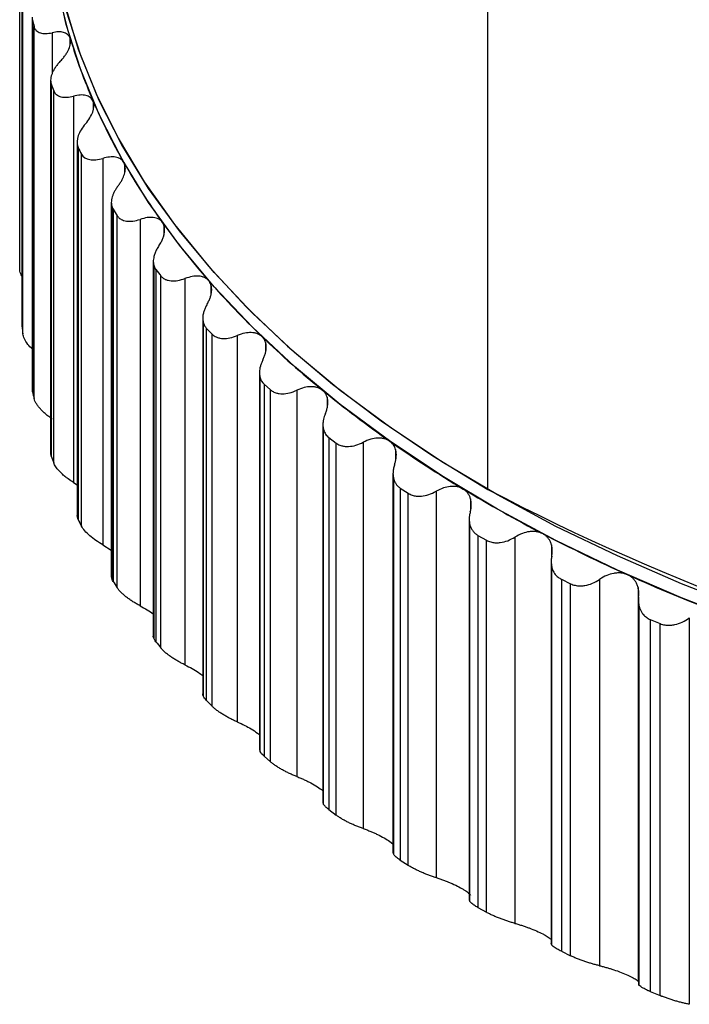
# Paper-space layout '_Isométrica' of a CAD drawing. Header units: millimetres. Extents: x -31.7 to 30, y -22.2 to 44.1.
# Tile 1 of 7: x -26.5 to -14.9, y -19.5 to -2.5. Entities that reach past the tile are written whole.
import ezdxf

# ---------------------------------------------------------------- set-up
doc = ezdxf.new("R2010")
doc.units = ezdxf.units.MM

psp = doc.layouts.new('_Isométrica')

# ---------------------------------------------------------------- linework, layer by layer
at = {"color": 7, "linetype": 'Continuous', "lineweight": 25}
for p, q in [((-18.385, -10.613), (-18.385, 12.538)), ((-26.499, -6.784), (-26.499, -0.333)), ((-26.46, -1.325), (-26.46, -7.779)), ((-26.459, -1.343), (-26.459, -7.793)), ((-26.446, -7.914), (-26.446, -1.464)), ((-26.282, -2.427), (-26.282, -8.886)), ((-26.277, -2.468), (-26.277, -8.919)), ((-26.249, -9.039), (-26.249, -2.589)), ((-25.935, -2.694), (-25.935, -3.397)), ((-25.628, -2.778), (-25.628, -2.913)), ((-25.963, -3.518), (-25.963, -9.982)), ((-25.953, -3.583), (-25.953, -10.034)), ((-25.909, -10.153), (-25.909, -3.702)), ((-25.566, -3.793), (-25.566, -10.492)), ((-25.224, -3.884), (-25.224, -4.02)), ((-25.505, -4.591), (-25.505, -11.064)), ((-25.492, -11.118), (-25.492, -4.666)), ((-25.486, -4.681), (-25.486, -11.132)), ((-25.428, -11.248), (-25.428, -4.798)), ((-25.058, -4.874), (-25.058, -11.573)), ((-24.68, -4.971), (-24.68, -5.126)), ((-24.911, -5.642), (-24.911, -12.123)), ((-24.898, -12.174), (-24.898, -5.72)), ((-24.88, -5.756), (-24.88, -12.207)), ((-24.807, -12.321), (-24.807, -5.87)), ((-24.413, -5.93), (-24.413, -12.629)), ((-23.999, -6.033), (-23.999, -6.205)), ((-24.183, -6.662), (-24.183, -13.156)), ((-24.17, -13.204), (-24.17, -6.744)), ((-24.139, -6.803), (-24.139, -13.253)), ((-24.051, -13.364), (-24.051, -6.913)), ((-23.634, -6.955), (-23.634, -13.655)), ((-23.184, -7.065), (-23.184, -7.236)), ((-23.326, -7.647), (-23.326, -14.157)), ((-23.313, -14.201), (-23.313, -7.732)), ((-23.265, -7.815), (-23.164, -7.921)), ((-23.265, -7.815), (-23.265, -14.265)), ((-23.164, -14.372), (-23.164, -7.921)), ((-22.727, -7.945), (-22.727, -14.644)), ((-22.239, -8.061), (-22.239, -8.227)), ((-22.344, -8.588), (-22.344, -15.122)), ((-22.332, -15.16), (-22.332, -8.68)), ((-22.264, -8.786), (-22.15, -8.888)), ((-22.264, -8.786), (-22.264, -15.237)), ((-26.277, -8.919), (-26.277, -8.886)), ((-22.15, -15.339), (-22.15, -8.888)), ((-21.695, -8.893), (-21.695, -15.592)), ((-21.171, -9.014), (-21.171, -9.184)), ((-21.243, -9.488), (-21.243, -16.041)), ((-21.231, -16.075), (-21.231, -9.583)), ((-21.142, -9.713), (-21.015, -9.81)), ((-21.142, -9.713), (-21.142, -16.164)), ((-21.015, -16.26), (-21.015, -9.81)), ((-20.545, -9.795), (-20.545, -16.494)), ((-25.953, -10.034), (-25.959, -9.982)), ((-19.984, -9.921), (-19.984, -10.097)), ((-20.029, -10.337), (-20.029, -16.911)), ((-25.566, -10.492), (-25.505, -10.534)), ((-20.016, -16.943), (-20.016, -10.434)), ((-19.905, -10.589), (-19.765, -10.68)), ((-19.905, -10.589), (-19.905, -17.04)), ((-19.765, -17.131), (-19.765, -10.68)), ((-19.282, -10.645), (-19.282, -17.344)), ((-18.685, -10.776), (-18.685, -10.967)), ((-25.492, -11.118), (-25.501, -11.064)), ((-18.708, -11.132), (-18.708, -17.728)), ((-18.695, -17.758), (-18.695, -11.231)), ((-18.558, -11.41), (-18.408, -11.495)), ((-18.558, -11.41), (-18.558, -17.861)), ((-25.058, -11.573), (-24.911, -11.668)), ((-18.408, -17.946), (-18.408, -11.495)), ((-17.915, -11.439), (-17.915, -18.138)), ((-17.282, -11.575), (-17.282, -11.811)), ((-17.288, -11.865), (-17.288, -18.488)), ((-17.275, -18.515), (-17.275, -11.968)), ((-24.898, -12.174), (-24.91, -12.123)), ((-17.111, -12.172), (-16.95, -12.25)), ((-17.111, -12.172), (-17.111, -18.622)), ((-16.95, -18.7), (-16.95, -12.25)), ((-16.449, -12.173), (-16.449, -18.872)), ((-15.781, -12.312), (-15.781, -19.141)), ((-15.776, -12.509), (-15.776, -19.213)), ((-15.763, -19.21), (-15.763, -12.641)), ((-15.569, -12.869), (-15.399, -12.94)), ((-15.569, -12.869), (-15.569, -19.32)), ((-15.399, -19.391), (-15.399, -12.94)), ((-14.894, -12.842), (-14.894, -19.541)), ((-23.265, -14.265), (-23.164, -14.372)), ((-22.332, -15.16), (-22.336, -15.122)), ((-22.264, -15.237), (-22.15, -15.339)), ((-21.231, -16.075), (-21.238, -16.041)), ((-21.142, -16.164), (-21.015, -16.26)), ((-20.085, -16.717), (-20.029, -16.761)), ((-20.016, -16.943), (-20.025, -16.911)), ((-19.905, -17.04), (-19.765, -17.131)), ((-18.695, -17.758), (-18.705, -17.728)), ((-18.558, -17.861), (-18.408, -17.946)), ((-17.275, -18.515), (-17.287, -18.488)), ((-17.111, -18.622), (-16.95, -18.7)), ((-15.763, -19.21), (-15.769, -19.188)), ((-15.569, -19.32), (-15.399, -19.391))]:
    psp.add_line(p, q, dxfattribs=at)
at = {"color": 7, "linetype": 'Continuous', "lineweight": 25, "flags": 128}
for points in [[(-26, 0), (-25.979, -0.599), (-25.887, -1.397), (-25.722, -2.19), (-25.483, -2.977), (-25.173, -3.756), (-24.791, -4.524), (-24.339, -5.279), (-23.817, -6.02), (-23.229, -6.743), (-22.574, -7.447), (-21.856, -8.13), (-21.075, -8.79), (-20.235, -9.425), (-19.337, -10.033), (-18.385, -10.613)], [(-13.877, -12.938), (-15.03, -12.492), (-16.14, -12.012), (-17.204, -11.499), (-18.219, -10.953), (-19.182, -10.377), (-20.091, -9.772), (-20.943, -9.14), (-21.735, -8.482), (-22.465, -7.802), (-23.131, -7.099), (-23.731, -6.377), (-24.264, -5.638), (-24.727, -4.883), (-25.121, -4.115), (-25.442, -3.337), (-25.692, -2.549), (-25.868, -1.755)], [(-13.877, -12.693), (-15.03, -12.248), (-16.14, -11.767), (-17.204, -11.254), (-18.219, -10.708), (-19.182, -10.132), (-20.091, -9.527), (-20.943, -8.895), (-21.735, -8.237), (-22.465, -7.557), (-23.131, -6.854), (-23.731, -6.132), (-24.264, -5.393), (-24.727, -4.638), (-25.121, -3.87), (-25.442, -3.092), (-25.692, -2.304)]]:
    psp.add_lwpolyline(points, dxfattribs=at)
at = {"color": 7, "linetype": 'Continuous', "lineweight": 25}
for centre, radius, start, end in [((-16.869, -0.175), 9.137, 189.5689, 196.6517), ((-17.2, -0.418), 9.306, 192.7303, 193.4904), ((-16.236, 0.016), 9.798, 196.6622, 203.4227), ((-16.555, -0.222), 9.981, 199.6797, 200.4052), ((-15.361, 0.396), 10.752, 203.4292, 209.7836), ((-15.663, 0.166), 10.954, 206.2655, 206.9473), ((-14.278, 1.017), 12.001, 209.7864, 215.6917), ((-14.559, 0.8), 12.228, 212.4222, 213.0559), ((-13.025, 1.917), 13.543, 215.6915, 221.1394), ((-13.281, 1.718), 13.801, 218.1232, 218.7077), ((-11.648, 3.119), 15.37, 221.1372, 226.1441), ((-17.574, -6.934), 8.926, 185.5231, 186.3047), ((-10.197, 4.628), 17.465, 226.1408, 230.7389), ((-17.2, -6.868), 9.306, 192.7303, 193.4904), ((-8.719, 6.434), 19.797, 230.735, 234.9644), ((-7.265, 8.505), 22.329, 234.9604, 238.8636), ((-16.555, -6.673), 9.981, 199.6797, 200.4052), ((-5.878, 10.798), 25.008, 238.8598, 242.479), ((-0.42, 23.59), 38.634, 242.2902, 273.8508), ((-15.663, -6.285), 10.954, 206.2655, 206.9473), ((-4.597, 13.252), 27.776, 242.4754, 245.8499), ((-3.455, 15.795), 30.564, 245.8466, 249.0126), ((-14.559, -5.651), 12.228, 212.4222, 213.0559), ((-13.281, -4.733), 13.801, 218.1232, 218.7077)]:
    psp.add_arc(centre, radius, start, end, dxfattribs=at)
for points, knots in [([(-26.249, -2.589), (-26.247, -2.597), (-26.242, -2.614), (-26.229, -2.637), (-26.209, -2.66), (-26.181, -2.681), (-26.129, -2.703), (-26.049, -2.714), (-25.973, -2.701), (-25.935, -2.694)], [0, 0, 0, 0, 0.082854, 0.165927, 0.250138, 0.374253, 0.499646, 0.745169, 1, 1, 1, 1]), ([(-25.628, -2.778), (-25.633, -2.767), (-25.644, -2.746), (-25.67, -2.721), (-25.702, -2.701), (-25.752, -2.683), (-25.828, -2.675), (-25.898, -2.687), (-25.935, -2.694)], [0, 0, 0, 0, 0.12022, 0.243157, 0.369444, 0.499666, 0.734833, 1, 1, 1, 1]), ([(-25.789, -3.182), (-25.773, -3.164), (-25.742, -3.13), (-25.703, -3.077), (-25.671, -3.027), (-25.637, -2.96), (-25.61, -2.876), (-25.618, -2.82), (-25.623, -2.793)], [0, 0, 0, 0, 0.136996, 0.265989, 0.387201, 0.500901, 0.756605, 1, 1, 1, 1]), ([(-25.789, -3.182), (-25.805, -3.199), (-25.836, -3.233), (-25.876, -3.286), (-25.909, -3.339), (-25.935, -3.392), (-25.953, -3.444), (-25.963, -3.494), (-25.964, -3.542), (-25.956, -3.569), (-25.953, -3.583)], [0, 0, 0, 0, 0.129306, 0.254351, 0.377086, 0.499572, 0.624385, 0.748815, 0.875527, 1, 1, 1, 1]), ([(-25.909, -3.702), (-25.906, -3.71), (-25.898, -3.727), (-25.882, -3.749), (-25.859, -3.771), (-25.827, -3.791), (-25.77, -3.811), (-25.684, -3.819), (-25.606, -3.802), (-25.566, -3.793)], [0, 0, 0, 0, 0.082854, 0.165927, 0.250138, 0.374253, 0.499646, 0.745169, 1, 1, 1, 1]), ([(-25.227, -3.879), (-25.233, -3.867), (-25.245, -3.844), (-25.274, -3.816), (-25.31, -3.794), (-25.366, -3.776), (-25.45, -3.769), (-25.526, -3.785), (-25.566, -3.793)], [0, 0, 0, 0, 0.120675, 0.243707, 0.36983, 0.499724, 0.734306, 1, 1, 1, 1]), ([(-25.358, -4.274), (-25.302, -4.208), (-25.258, -4.137), (-25.209, -4.001), (-25.204, -3.935), (-25.224, -3.884)], [0, 0, 0, 0, 0.5, 0.5, 1, 1, 1, 1]), ([(-25.358, -4.274), (-25.415, -4.34), (-25.459, -4.411), (-25.508, -4.547), (-25.513, -4.614), (-25.492, -4.666)], [0, 0, 0, 0, 0.5, 0.5, 1, 1, 1, 1]), ([(-25.428, -4.798), (-25.401, -4.85), (-25.35, -4.883), (-25.218, -4.907), (-25.139, -4.899), (-25.058, -4.874)], [0, 0, 0, 0, 0.5, 0.5, 1, 1, 1, 1]), ([(-24.693, -4.944), (-24.721, -4.894), (-24.773, -4.863), (-24.903, -4.841), (-24.979, -4.85), (-25.058, -4.874)], [0, 0, 0, 0, 0.5, 0.5, 1, 1, 1, 1]), ([(-24.789, -5.344), (-24.777, -5.327), (-24.752, -5.293), (-24.723, -5.242), (-24.7, -5.194), (-24.677, -5.13), (-24.661, -5.051), (-24.674, -4.997), (-24.68, -4.971)], [0, 0, 0, 0, 0.136376, 0.265259, 0.386826, 0.501287, 0.757583, 1, 1, 1, 1]), ([(-24.789, -5.344), (-24.801, -5.36), (-24.825, -5.393), (-24.854, -5.442), (-24.878, -5.492), (-24.901, -5.557), (-24.917, -5.638), (-24.904, -5.693), (-24.898, -5.72)], [0, 0, 0, 0, 0.128985, 0.254448, 0.377895, 0.500909, 0.753791, 1, 1, 1, 1]), ([(-24.807, -5.87), (-24.801, -5.878), (-24.79, -5.894), (-24.767, -5.914), (-24.737, -5.934), (-24.698, -5.951), (-24.631, -5.965), (-24.536, -5.966), (-24.454, -5.942), (-24.413, -5.93)], [0, 0, 0, 0, 0.082854, 0.165927, 0.250138, 0.374253, 0.499646, 0.745169, 1, 1, 1, 1]), ([(-24.024, -5.984), (-24.033, -5.973), (-24.052, -5.951), (-24.089, -5.926), (-24.133, -5.908), (-24.198, -5.895), (-24.291, -5.895), (-24.371, -5.918), (-24.413, -5.93)], [0, 0, 0, 0, 0.120675, 0.243707, 0.36983, 0.499724, 0.734306, 1, 1, 1, 1]), ([(-24.085, -6.387), (-24.071, -6.366), (-24.044, -6.324), (-24.016, -6.261), (-23.993, -6.19), (-23.981, -6.11), (-23.993, -6.059), (-23.999, -6.033)], [0, 0, 0, 0, 0.179372, 0.34629, 0.501125, 0.757916, 1, 1, 1, 1]), ([(-24.085, -6.387), (-24.098, -6.408), (-24.124, -6.449), (-24.153, -6.511), (-24.176, -6.584), (-24.189, -6.665), (-24.176, -6.718), (-24.17, -6.744)], [0, 0, 0, 0, 0.170723, 0.33666, 0.5009, 0.753824, 1, 1, 1, 1]), ([(-26.46, -6.912), (-26.467, -6.899), (-26.494, -6.852), (-26.497, -6.813), (-26.499, -6.784)], [0, 0, 0, 0, 0.280524, 1, 1, 1, 1]), ([(-24.051, -6.913), (-24.044, -6.921), (-24.031, -6.936), (-24.005, -6.956), (-23.972, -6.974), (-23.929, -6.989), (-23.858, -7), (-23.759, -6.997), (-23.676, -6.969), (-23.634, -6.955)], [0, 0, 0, 0, 0.082853, 0.165927, 0.250138, 0.374253, 0.499646, 0.745169, 1, 1, 1, 1]), ([(-23.224, -6.993), (-23.235, -6.982), (-23.256, -6.961), (-23.297, -6.938), (-23.345, -6.921), (-23.414, -6.911), (-23.511, -6.916), (-23.591, -6.942), (-23.634, -6.955)], [0, 0, 0, 0, 0.120675, 0.243707, 0.36983, 0.499724, 0.734306, 1, 1, 1, 1]), ([(-23.184, -7.065), (-23.189, -7.052), (-23.199, -7.025), (-23.216, -7.004), (-23.224, -6.993)], [0, 0, 0, 0, 0.502598, 1, 1, 1, 1]), ([(-23.249, -7.398), (-23.237, -7.377), (-23.216, -7.338), (-23.193, -7.28), (-23.175, -7.213), (-23.167, -7.139), (-23.178, -7.089), (-23.184, -7.065)], [0, 0, 0, 0, 0.178519, 0.345386, 0.500898, 0.758027, 1, 1, 1, 1]), ([(-23.249, -7.398), (-23.259, -7.417), (-23.281, -7.456), (-23.304, -7.514), (-23.322, -7.582), (-23.331, -7.657), (-23.319, -7.707), (-23.313, -7.732)], [0, 0, 0, 0, 0.170291, 0.336368, 0.500793, 0.753708, 1, 1, 1, 1]), ([(-26.282, -8.178), (-26.308, -8.151), (-26.364, -8.094), (-26.425, -8), (-26.439, -7.943), (-26.446, -7.914)], [0, 0, 0, 0, 0.296297, 0.646868, 1, 1, 1, 1]), ([(-23.164, -7.921), (-23.156, -7.928), (-23.14, -7.943), (-23.112, -7.961), (-23.076, -7.978), (-23.03, -7.992), (-22.955, -8), (-22.853, -7.992), (-22.769, -7.961), (-22.727, -7.945)], [0, 0, 0, 0, 0.082853, 0.165926, 0.250138, 0.374253, 0.499646, 0.745169, 1, 1, 1, 1]), ([(-22.298, -7.965), (-22.31, -7.954), (-22.334, -7.934), (-22.379, -7.913), (-22.43, -7.898), (-22.502, -7.891), (-22.603, -7.9), (-22.684, -7.929), (-22.727, -7.945)], [0, 0, 0, 0, 0.120675, 0.243707, 0.36983, 0.499724, 0.734306, 1, 1, 1, 1]), ([(-22.239, -8.061), (-22.246, -8.042), (-22.26, -8.006), (-22.285, -7.978), (-22.298, -7.965)], [0, 0, 0, 0, 0.504415, 1, 1, 1, 1]), ([(-22.285, -8.37), (-22.276, -8.35), (-22.258, -8.311), (-22.239, -8.253), (-22.229, -8.198), (-22.225, -8.148), (-22.228, -8.102), (-22.236, -8.074), (-22.239, -8.061)], [0, 0, 0, 0, 0.188526, 0.367848, 0.538272, 0.700151, 0.853899, 1, 1, 1, 1]), ([(-22.285, -8.37), (-22.294, -8.388), (-22.311, -8.424), (-22.329, -8.478), (-22.342, -8.54), (-22.348, -8.61), (-22.337, -8.657), (-22.332, -8.68)], [0, 0, 0, 0, 0.169985, 0.336433, 0.501438, 0.753722, 1, 1, 1, 1]), ([(-21.249, -8.894), (-21.262, -8.885), (-21.289, -8.865), (-21.338, -8.846), (-21.392, -8.834), (-21.468, -8.83), (-21.571, -8.843), (-21.652, -8.876), (-21.695, -8.893)], [0, 0, 0, 0, 0.120675, 0.243707, 0.36983, 0.499724, 0.734306, 1, 1, 1, 1]), ([(-25.935, -9.393), (-25.954, -9.379), (-25.993, -9.352), (-26.048, -9.309), (-26.097, -9.264), (-26.142, -9.218), (-26.181, -9.172), (-26.213, -9.125), (-26.237, -9.08), (-26.245, -9.053), (-26.249, -9.039)], [0, 0, 0, 0, 0.129306, 0.254351, 0.377086, 0.499572, 0.624384, 0.748815, 0.875527, 1, 1, 1, 1]), ([(-22.15, -8.888), (-22.141, -8.895), (-22.123, -8.909), (-22.092, -8.926), (-22.053, -8.942), (-22.005, -8.953), (-21.927, -8.958), (-21.821, -8.945), (-21.738, -8.911), (-21.695, -8.893)], [0, 0, 0, 0, 0.082853, 0.165926, 0.250138, 0.374253, 0.499646, 0.745169, 1, 1, 1, 1]), ([(-21.171, -9.014), (-21.176, -8.998), (-21.187, -8.967), (-21.214, -8.927), (-21.238, -8.905), (-21.249, -8.894)], [0, 0, 0, 0, 0.3395855, 0.6722786, 1, 1, 1, 1]), ([(-21.201, -9.298), (-21.192, -9.276), (-21.176, -9.234), (-21.162, -9.171), (-21.157, -9.114), (-21.159, -9.061), (-21.167, -9.03), (-21.171, -9.014)], [0, 0, 0, 0, 0.223653, 0.435025, 0.634529, 0.822659, 1, 1, 1, 1]), ([(-21.201, -9.298), (-21.207, -9.315), (-21.22, -9.347), (-21.234, -9.397), (-21.243, -9.454), (-21.245, -9.517), (-21.236, -9.561), (-21.231, -9.583)], [0, 0, 0, 0, 0.169744, 0.336514, 0.50199, 0.753899, 1, 1, 1, 1]), ([(-21.231, -9.583), (-21.226, -9.596), (-21.217, -9.622), (-21.197, -9.656), (-21.173, -9.687), (-21.153, -9.704), (-21.142, -9.713)], [0, 0, 0, 0, 0.254481, 0.503641, 0.750963, 1, 1, 1, 1]), ([(-20.085, -9.776), (-20.099, -9.767), (-20.128, -9.749), (-20.18, -9.732), (-20.237, -9.722), (-20.316, -9.722), (-20.421, -9.739), (-20.502, -9.776), (-20.545, -9.795)], [0, 0, 0, 0, 0.120675, 0.243707, 0.36983, 0.499724, 0.734306, 1, 1, 1, 1]), ([(-21.015, -9.81), (-21.005, -9.816), (-20.986, -9.83), (-20.952, -9.845), (-20.911, -9.859), (-20.859, -9.868), (-20.778, -9.869), (-20.671, -9.852), (-20.587, -9.814), (-20.545, -9.795)], [0, 0, 0, 0, 0.082853, 0.165926, 0.250137, 0.374253, 0.499646, 0.745169, 1, 1, 1, 1]), ([(-19.984, -9.921), (-19.989, -9.906), (-19.999, -9.877), (-20.022, -9.838), (-20.05, -9.804), (-20.073, -9.785), (-20.085, -9.776)], [0, 0, 0, 0, 0.25757, 0.509365, 0.756462, 1, 1, 1, 1]), ([(-20, -10.177), (-19.994, -10.158), (-19.982, -10.12), (-19.973, -10.064), (-19.97, -10.012), (-19.973, -9.964), (-19.98, -9.935), (-19.984, -9.921)], [0, 0, 0, 0, 0.221955, 0.432603, 0.632246, 0.821239, 1, 1, 1, 1]), ([(-25.656, -10.432), (-25.676, -10.417), (-25.716, -10.387), (-25.77, -10.34), (-25.825, -10.284), (-25.879, -10.219), (-25.899, -10.175), (-25.909, -10.153)], [0, 0, 0, 0, 0.170313, 0.335479, 0.498966, 0.751531, 1, 1, 1, 1]), ([(-20, -10.177), (-20.007, -10.2), (-20.021, -10.244), (-20.029, -10.311), (-20.03, -10.375), (-20.021, -10.415), (-20.016, -10.434)], [0, 0, 0, 0, 0.253077, 0.502449, 0.754122, 1, 1, 1, 1]), ([(-20.016, -10.434), (-20.011, -10.45), (-20.001, -10.481), (-19.976, -10.523), (-19.944, -10.56), (-19.918, -10.58), (-19.905, -10.589)], [0, 0, 0, 0, 0.249315, 0.498052, 0.750939, 1, 1, 1, 1]), ([(-18.81, -10.607), (-18.826, -10.598), (-18.858, -10.581), (-18.912, -10.566), (-18.972, -10.559), (-19.053, -10.562), (-19.159, -10.584), (-19.24, -10.624), (-19.282, -10.645)], [0, 0, 0, 0, 0.120675, 0.243707, 0.36983, 0.499724, 0.734306, 1, 1, 1, 1]), ([(-19.765, -10.68), (-19.755, -10.686), (-19.734, -10.699), (-19.698, -10.713), (-19.654, -10.725), (-19.6, -10.732), (-19.517, -10.73), (-19.407, -10.708), (-19.324, -10.666), (-19.282, -10.645)], [0, 0, 0, 0, 0.082853, 0.165926, 0.250137, 0.374253, 0.499646, 0.745169, 1, 1, 1, 1]), ([(-18.685, -10.776), (-18.691, -10.758), (-18.703, -10.723), (-18.731, -10.676), (-18.767, -10.637), (-18.796, -10.617), (-18.81, -10.607)], [0, 0, 0, 0, 0.26005, 0.512463, 0.758618, 1, 1, 1, 1]), ([(-18.69, -11.003), (-18.685, -10.982), (-18.675, -10.94), (-18.671, -10.881), (-18.674, -10.826), (-18.681, -10.792), (-18.685, -10.776)], [0, 0, 0, 0, 0.273418, 0.530918, 0.772936, 1, 1, 1, 1]), ([(-18.69, -11.003), (-18.695, -11.024), (-18.705, -11.063), (-18.709, -11.122), (-18.707, -11.178), (-18.699, -11.213), (-18.695, -11.231)], [0, 0, 0, 0, 0.25843, 0.5088, 0.754721, 1, 1, 1, 1]), ([(-25.058, -11.573), (-25.139, -11.527), (-25.218, -11.473), (-25.349, -11.36), (-25.401, -11.301), (-25.428, -11.248)], [0, 0, 0, 0, 0.5, 0.5, 1, 1, 1, 1]), ([(-18.695, -11.231), (-18.689, -11.249), (-18.677, -11.286), (-18.646, -11.335), (-18.608, -11.378), (-18.575, -11.4), (-18.558, -11.41)], [0, 0, 0, 0, 0.24958, 0.498163, 0.751403, 1, 1, 1, 1]), ([(-17.434, -11.38), (-17.45, -11.373), (-17.484, -11.357), (-17.541, -11.345), (-17.603, -11.34), (-17.686, -11.346), (-17.793, -11.373), (-17.873, -11.416), (-17.915, -11.439)], [0, 0, 0, 0, 0.120675, 0.243707, 0.36983, 0.499724, 0.734306, 1, 1, 1, 1]), ([(-17.282, -11.575), (-17.287, -11.558), (-17.298, -11.524), (-17.323, -11.478), (-17.354, -11.439), (-17.391, -11.405), (-17.419, -11.389), (-17.434, -11.38)], [0, 0, 0, 0, 0.211081, 0.41575, 0.614843, 0.809268, 1, 1, 1, 1]), ([(-18.408, -11.495), (-18.396, -11.501), (-18.374, -11.512), (-18.336, -11.525), (-18.29, -11.535), (-18.234, -11.539), (-18.148, -11.534), (-18.038, -11.507), (-17.956, -11.462), (-17.915, -11.439)], [0, 0, 0, 0, 0.082853, 0.165926, 0.250136, 0.374252, 0.499645, 0.745169, 1, 1, 1, 1]), ([(-17.275, -11.968), (-17.271, -11.982), (-17.262, -12.011), (-17.242, -12.051), (-17.212, -12.094), (-17.171, -12.137), (-17.13, -12.16), (-17.111, -12.172)], [0, 0, 0, 0, 0.167637, 0.333344, 0.499228, 0.752085, 1, 1, 1, 1]), ([(-15.961, -12.093), (-15.979, -12.086), (-16.015, -12.072), (-16.074, -12.062), (-16.138, -12.06), (-16.222, -12.07), (-16.33, -12.101), (-16.408, -12.148), (-16.449, -12.173)], [0, 0, 0, 0, 0.120675, 0.2437071, 0.3698299, 0.4997245, 0.7343058, 1, 1, 1, 1]), ([(-15.781, -12.312), (-15.787, -12.292), (-15.799, -12.253), (-15.829, -12.201), (-15.867, -12.156), (-15.91, -12.119), (-15.945, -12.102), (-15.961, -12.093)], [0, 0, 0, 0, 0.213703, 0.419522, 0.618438, 0.811536, 1, 1, 1, 1]), ([(-16.95, -12.25), (-16.937, -12.255), (-16.913, -12.266), (-16.874, -12.276), (-16.825, -12.284), (-16.768, -12.286), (-16.681, -12.277), (-16.57, -12.246), (-16.49, -12.197), (-16.449, -12.173)], [0, 0, 0, 0, 0.082853, 0.165925, 0.250136, 0.374252, 0.499645, 0.745169, 1, 1, 1, 1]), ([(-24.413, -12.629), (-24.434, -12.618), (-24.475, -12.596), (-24.536, -12.56), (-24.593, -12.522), (-24.647, -12.483), (-24.697, -12.442), (-24.742, -12.4), (-24.78, -12.359), (-24.798, -12.334), (-24.807, -12.321)], [0, 0, 0, 0, 0.129306, 0.254351, 0.377086, 0.499573, 0.624385, 0.748815, 0.875527, 1, 1, 1, 1]), ([(-15.772, -12.477), (-15.77, -12.447), (-15.765, -12.391), (-15.776, -12.338), (-15.781, -12.312)], [0, 0, 0, 0, 0.523953, 1, 1, 1, 1]), ([(-24.413, -12.629), (-24.371, -12.652), (-24.293, -12.695), (-24.214, -12.746), (-24.184, -12.771), (-24.183, -12.772)], [0, 0, 0, 0, 0.524953, 0.988593, 1, 1, 1, 1]), ([(-15.772, -12.477), (-15.774, -12.505), (-15.779, -12.562), (-15.768, -12.615), (-15.763, -12.641)], [0, 0, 0, 0, 0.505906, 1, 1, 1, 1]), ([(-15.763, -12.641), (-15.758, -12.658), (-15.748, -12.691), (-15.725, -12.737), (-15.69, -12.785), (-15.641, -12.834), (-15.593, -12.857), (-15.569, -12.869)], [0, 0, 0, 0, 0.168891, 0.335003, 0.500895, 0.752896, 1, 1, 1, 1]), ([(-15.399, -12.94), (-15.386, -12.945), (-15.36, -12.955), (-15.319, -12.964), (-15.269, -12.969), (-15.21, -12.969), (-15.122, -12.956), (-15.011, -12.92), (-14.933, -12.868), (-14.894, -12.842)], [0, 0, 0, 0, 0.082852, 0.165925, 0.250135, 0.374252, 0.499645, 0.745169, 1, 1, 1, 1]), ([(-24.17, -13.204), (-24.179, -13.186), (-24.187, -13.168), (-24.183, -13.156), (-24.183, -13.156)], [0, 0, 0, 0, 0.98421, 1, 1, 1, 1]), ([(-23.634, -13.655), (-23.655, -13.644), (-23.697, -13.624), (-23.759, -13.591), (-23.819, -13.555), (-23.875, -13.518), (-23.928, -13.48), (-23.977, -13.44), (-24.019, -13.401), (-24.04, -13.376), (-24.051, -13.364)], [0, 0, 0, 0, 0.129306, 0.254351, 0.377086, 0.499573, 0.624385, 0.748816, 0.875527, 1, 1, 1, 1]), ([(-23.634, -13.655), (-23.592, -13.676), (-23.512, -13.715), (-23.404, -13.781), (-23.35, -13.823), (-23.326, -13.841)], [0, 0, 0, 0, 0.3871737, 0.7291265, 1, 1, 1, 1]), ([(-23.313, -14.201), (-23.321, -14.186), (-23.329, -14.169), (-23.325, -14.158), (-23.325, -14.157)], [0, 0, 0, 0, 0.889939, 1, 1, 1, 1]), ([(-23.265, -14.265), (-23.275, -14.254), (-23.296, -14.231), (-23.308, -14.211), (-23.313, -14.201)], [0, 0, 0, 0, 0.498414, 1, 1, 1, 1]), ([(-22.727, -14.644), (-22.748, -14.635), (-22.79, -14.616), (-22.853, -14.586), (-22.914, -14.553), (-22.973, -14.518), (-23.029, -14.482), (-23.081, -14.445), (-23.127, -14.407), (-23.152, -14.383), (-23.164, -14.372)], [0, 0, 0, 0, 0.129306, 0.254351, 0.377086, 0.499573, 0.624385, 0.748816, 0.875527, 1, 1, 1, 1]), ([(-22.727, -14.644), (-22.684, -14.663), (-22.602, -14.7), (-22.484, -14.767), (-22.394, -14.823), (-22.356, -14.857), (-22.344, -14.866)], [0, 0, 0, 0, 0.30884, 0.581608, 0.879075, 1, 1, 1, 1]), ([(-21.695, -15.592), (-21.716, -15.584), (-21.759, -15.567), (-21.822, -15.539), (-21.884, -15.509), (-21.945, -15.477), (-22.004, -15.443), (-22.059, -15.408), (-22.109, -15.373), (-22.136, -15.35), (-22.15, -15.339)], [0, 0, 0, 0, 0.129306, 0.254351, 0.377087, 0.499573, 0.624385, 0.748816, 0.875527, 1, 1, 1, 1]), ([(-21.695, -15.592), (-21.673, -15.601), (-21.63, -15.618), (-21.567, -15.646), (-21.507, -15.674), (-21.429, -15.715), (-21.335, -15.77), (-21.277, -15.813), (-21.249, -15.835)], [0, 0, 0, 0, 0.136996, 0.265989, 0.387202, 0.500902, 0.756606, 1, 1, 1, 1]), ([(-21.142, -16.164), (-21.153, -16.156), (-21.173, -16.14), (-21.197, -16.117), (-21.217, -16.095), (-21.226, -16.082), (-21.231, -16.075)], [0, 0, 0, 0, 0.249037, 0.496359, 0.745519, 1, 1, 1, 1]), ([(-20.545, -16.494), (-20.566, -16.487), (-20.608, -16.472), (-20.672, -16.446), (-20.735, -16.419), (-20.798, -16.39), (-20.859, -16.358), (-20.916, -16.326), (-20.97, -16.293), (-21, -16.271), (-21.015, -16.26)], [0, 0, 0, 0, 0.129306, 0.254351, 0.377087, 0.499573, 0.624386, 0.748816, 0.875527, 1, 1, 1, 1]), ([(-20.545, -16.494), (-20.523, -16.502), (-20.48, -16.517), (-20.416, -16.542), (-20.356, -16.568), (-20.276, -16.605), (-20.178, -16.656), (-20.115, -16.697), (-20.085, -16.717)], [0, 0, 0, 0, 0.136996, 0.265989, 0.387202, 0.500902, 0.756606, 1, 1, 1, 1]), ([(-19.905, -17.04), (-19.918, -17.031), (-19.944, -17.013), (-19.975, -16.988), (-20.001, -16.964), (-20.011, -16.95), (-20.016, -16.943)], [0, 0, 0, 0, 0.248735, 0.495068, 0.743901, 1, 1, 1, 1]), ([(-19.282, -17.344), (-19.303, -17.338), (-19.345, -17.325), (-19.409, -17.302), (-19.473, -17.277), (-19.537, -17.251), (-19.599, -17.222), (-19.66, -17.192), (-19.717, -17.161), (-19.749, -17.141), (-19.765, -17.131)], [0, 0, 0, 0, 0.129306, 0.254351, 0.377087, 0.499573, 0.624386, 0.748816, 0.875527, 1, 1, 1, 1]), ([(-19.282, -17.344), (-19.261, -17.351), (-19.219, -17.364), (-19.155, -17.387), (-19.094, -17.41), (-19.012, -17.444), (-18.911, -17.49), (-18.843, -17.529), (-18.81, -17.547)], [0, 0, 0, 0, 0.136996, 0.265989, 0.387202, 0.500902, 0.756606, 1, 1, 1, 1]), ([(-18.81, -17.547), (-18.796, -17.556), (-18.767, -17.575), (-18.731, -17.601), (-18.703, -17.625), (-18.691, -17.64), (-18.685, -17.647)], [0, 0, 0, 0, 0.241382, 0.487537, 0.73995, 1, 1, 1, 1]), ([(-18.558, -17.861), (-18.569, -17.855), (-18.592, -17.842), (-18.621, -17.823), (-18.65, -17.802), (-18.677, -17.779), (-18.689, -17.765), (-18.695, -17.758)], [0, 0, 0, 0, 0.165727, 0.331828, 0.500274, 0.748735, 1, 1, 1, 1]), ([(-17.915, -18.138), (-17.935, -18.133), (-17.976, -18.121), (-18.04, -18.101), (-18.104, -18.079), (-18.169, -18.055), (-18.233, -18.03), (-18.296, -18.002), (-18.355, -17.974), (-18.39, -17.955), (-18.408, -17.946)], [0, 0, 0, 0, 0.129306, 0.254351, 0.377087, 0.499573, 0.624386, 0.748816, 0.875527, 1, 1, 1, 1]), ([(-17.915, -18.138), (-17.893, -18.144), (-17.852, -18.156), (-17.788, -18.175), (-17.727, -18.196), (-17.644, -18.226), (-17.54, -18.268), (-17.468, -18.304), (-17.434, -18.321)], [0, 0, 0, 0, 0.136996, 0.265989, 0.387202, 0.500902, 0.756606, 1, 1, 1, 1]), ([(-17.434, -18.321), (-17.419, -18.329), (-17.391, -18.344), (-17.354, -18.366), (-17.323, -18.387), (-17.298, -18.408), (-17.287, -18.419), (-17.282, -18.425)], [0, 0, 0, 0, 0.190732, 0.385157, 0.58425, 0.788919, 1, 1, 1, 1]), ([(-17.111, -18.622), (-17.124, -18.616), (-17.151, -18.602), (-17.186, -18.582), (-17.221, -18.561), (-17.254, -18.537), (-17.268, -18.522), (-17.275, -18.515)], [0, 0, 0, 0, 0.165138, 0.3310778, 0.5003483, 0.7489684, 1, 1, 1, 1]), ([(-16.449, -18.872), (-16.469, -18.867), (-16.509, -18.857), (-16.572, -18.84), (-16.636, -18.821), (-16.702, -18.8), (-16.767, -18.777), (-16.832, -18.752), (-16.894, -18.726), (-16.931, -18.709), (-16.95, -18.7)], [0, 0, 0, 0, 0.129306, 0.254351, 0.377087, 0.499573, 0.624386, 0.748816, 0.875527, 1, 1, 1, 1]), ([(-16.449, -18.872), (-16.428, -18.877), (-16.388, -18.886), (-16.325, -18.904), (-16.264, -18.922), (-16.18, -18.948), (-16.074, -18.986), (-15.998, -19.018), (-15.961, -19.034)], [0, 0, 0, 0, 0.136996, 0.265989, 0.387202, 0.500902, 0.756606, 1, 1, 1, 1]), ([(-15.961, -19.034), (-15.945, -19.042), (-15.91, -19.057), (-15.867, -19.08), (-15.829, -19.102), (-15.799, -19.123), (-15.787, -19.135), (-15.781, -19.141)], [0, 0, 0, 0, 0.188464, 0.381562, 0.580478, 0.786297, 1, 1, 1, 1]), ([(-15.569, -19.32), (-15.585, -19.313), (-15.617, -19.299), (-15.659, -19.279), (-15.701, -19.257), (-15.739, -19.233), (-15.755, -19.218), (-15.763, -19.21)], [0, 0, 0, 0, 0.1645872, 0.3303966, 0.5005891, 0.7493382, 1, 1, 1, 1]), ([(-14.894, -19.541), (-14.913, -19.537), (-14.952, -19.529), (-15.014, -19.514), (-15.078, -19.498), (-15.143, -19.48), (-15.21, -19.459), (-15.276, -19.437), (-15.34, -19.414), (-15.379, -19.399), (-15.399, -19.391)], [0, 0, 0, 0, 0.129306, 0.254351, 0.377087, 0.499573, 0.624385, 0.748816, 0.875528, 1, 1, 1, 1])]:
    psp.add_open_spline(points, degree=3, knots=knots, dxfattribs=at)
for points in [[(-25.623, -2.793), (-25.624, -2.788), (-25.626, -2.783), (-25.628, -2.778)], [(-25.224, -3.884), (-25.225, -3.882), (-25.226, -3.88), (-25.227, -3.879)], [(-25.492, -4.666), (-25.491, -4.672), (-25.488, -4.676), (-25.486, -4.681)], [(-24.68, -4.971), (-24.684, -4.962), (-24.688, -4.953), (-24.693, -4.944)], [(-24.898, -5.72), (-24.893, -5.733), (-24.887, -5.745), (-24.88, -5.756)], [(-23.999, -6.033), (-24.005, -6.016), (-24.013, -5.999), (-24.024, -5.984)], [(-24.17, -6.744), (-24.163, -6.765), (-24.152, -6.785), (-24.139, -6.803)], [(-23.313, -7.732), (-23.303, -7.763), (-23.287, -7.791), (-23.265, -7.815)], [(-22.332, -8.68), (-22.319, -8.722), (-22.296, -8.758), (-22.264, -8.786)], [(-25.566, -10.492), (-25.597, -10.473), (-25.627, -10.453), (-25.656, -10.432)], [(-25.486, -11.132), (-25.488, -11.127), (-25.491, -11.122), (-25.492, -11.118)], [(-17.278, -11.771), (-17.265, -11.703), (-17.265, -11.636), (-17.282, -11.575)], [(-17.278, -11.771), (-17.292, -11.839), (-17.291, -11.906), (-17.275, -11.968)], [(-24.88, -12.207), (-24.888, -12.196), (-24.893, -12.185), (-24.898, -12.174)], [(-24.139, -13.253), (-24.152, -13.236), (-24.163, -13.219), (-24.17, -13.204)], [(-22.264, -15.237), (-22.296, -15.209), (-22.319, -15.182), (-22.332, -15.16)]]:
    psp.add_open_spline(points, degree=3, dxfattribs=at)

doc.saveas('drawing.dxf')
